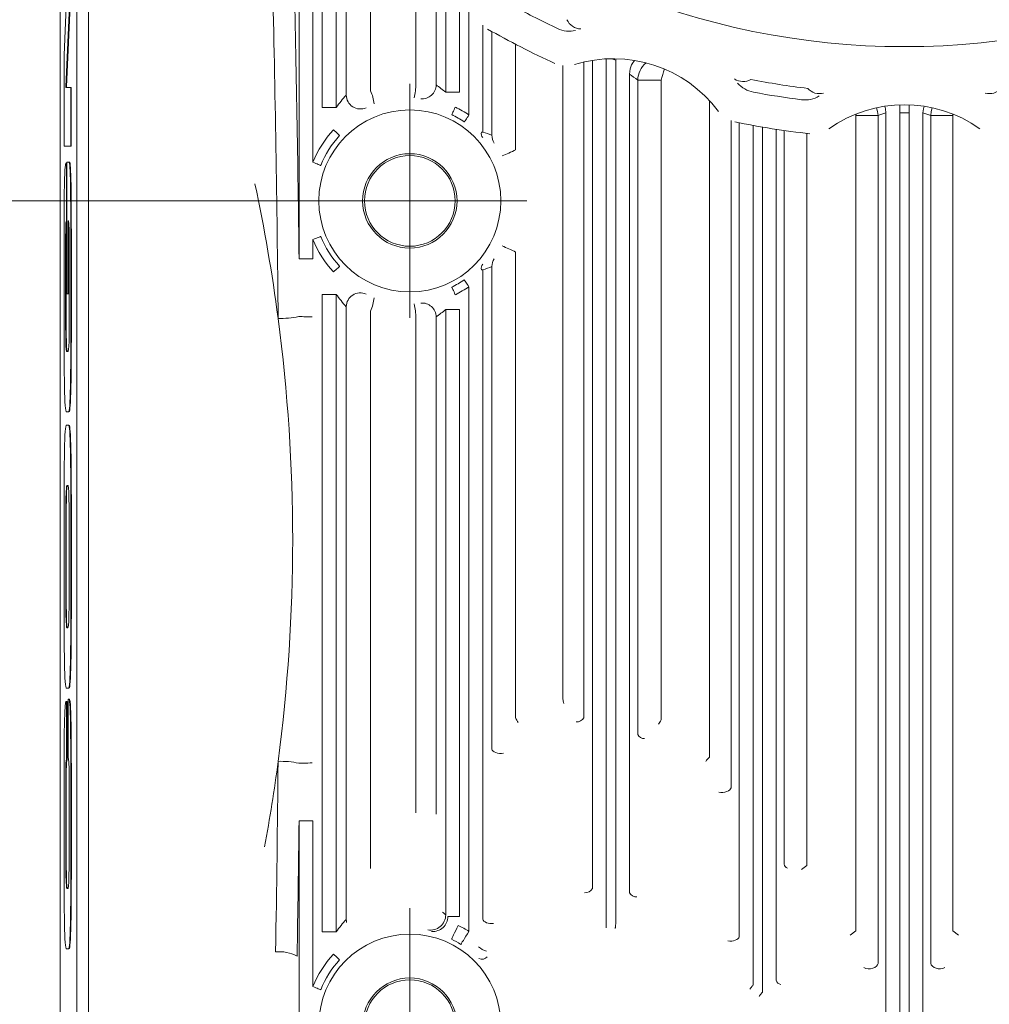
# Model space of a CAD drawing. Header units: millimetres. Extents: x 10 to 277, y 8 to 208.
# Tile 12 of 25: x 158 to 175, y 99 to 117. Entities that reach past the tile are written whole.
import ezdxf

# ---------------------------------------------------------------- set-up
doc = ezdxf.new("R2010")
doc.units = ezdxf.units.MM
doc.styles.add('SLDTEXTSTYLE0', font='TXT', dxfattribs={"width": 0.75})
doc.dimstyles.new('SLDDIMSTYLE1', dxfattribs={"dimtxt": 1.5, "dimasz": 3, "dimexe": 0, "dimexo": 0.0625, "dimgap": 0.375, "dimtad": 0, "dimtih": 1, "dimtoh": 1, "dimdec": 1, "dimlfac": 2, "dimrnd": 1e-09, "dimzin": 4, "dimdsep": 46, "dimtxsty": 'SLDTEXTSTYLE0', "dimsah": 1, "dimcen": 0.09, "dimadec": 0, "dimazin": 0, "dimtfac": 1, "dimtdec": 1, "dimtofl": 0, "dimtmove": 0, "dimatfit": 3, "dimfxl": 1, "dimtolj": 1, "dimtzin": 12, "dimarcsym": 0})
doc.dimstyles.new('SLDDIMSTYLE3', dxfattribs={"dimtxt": 1.5, "dimasz": 3, "dimexe": 0, "dimexo": 0.0625, "dimgap": 0.375, "dimtad": 0, "dimtih": 1, "dimtoh": 1, "dimdec": 1, "dimlfac": 2, "dimrnd": 1e-09, "dimzin": 12, "dimdsep": 46, "dimtxsty": 'SLDTEXTSTYLE0', "dimsah": 1, "dimcen": 0.09, "dimadec": 0, "dimazin": 0, "dimtfac": 1, "dimtdec": 1, "dimtmove": 0, "dimatfit": 3, "dimfxl": 1, "dimtolj": 1, "dimtzin": 12, "dimarcsym": 0})

# ---------------------------------------------------------------- blocks, each defined once
blk = doc.blocks.new('*D27')
at = {"color": 7, "linetype": 'Continuous', "lineweight": 0}
for p, q in [((167.526, 130.138), (146.642, 130.138)), ((148.142, 130.138), (148.142, 121.706)), ((147.534, 121.528), (147.534, 119.504)), ((147.534, 121.528), (147.838, 121.528)), ((152.63, 121.528), (152.325, 121.528)), ((152.63, 121.528), (152.63, 119.504)), ((147.534, 119.504), (147.838, 119.504)), ((152.63, 119.504), (152.325, 119.504)), ((148.142, 113.638), (148.142, 119.325)), ((162.921, 113.638), (146.642, 113.638))]:
    blk.add_line(p, q, dxfattribs=at)
for points in [[(148.142, 130.138), (147.634, 127.138), (148.65, 127.138)], [(148.142, 113.638), (148.65, 116.638), (147.634, 116.638)]]:
    blk.add_solid(points, dxfattribs=at)
at = {"color": 7, "linetype": 'Continuous', "lineweight": 0, "char_height": 1.5, "attachment_point": 1, "style": 'SLDTEXTSTYLE0'}
for s, insert in [('33.0', (143.046, 121.259)), ('1.30', (148.142, 121.259))]:
    blk.add_mtext(s, dxfattribs=dict(at, insert=insert))
blk = doc.blocks.new('*D28')
at = {"color": 7, "linetype": 'Continuous', "lineweight": 0}
for p, q in [((162.921, 113.638), (146.642, 113.638)), ((148.142, 113.638), (148.142, 107.551)), ((147.534, 107.373), (147.534, 105.349)), ((147.534, 107.373), (147.838, 107.373)), ((152.63, 107.373), (152.325, 107.373)), ((152.63, 107.373), (152.63, 105.349)), ((147.534, 105.349), (147.838, 105.349)), ((152.63, 105.349), (152.325, 105.349)), ((148.142, 98.638), (148.142, 105.17)), ((162.921, 98.638), (146.642, 98.638))]:
    blk.add_line(p, q, dxfattribs=at)
for points in [[(148.142, 113.638), (147.634, 110.638), (148.65, 110.638)], [(148.142, 98.638), (148.65, 101.638), (147.634, 101.638)]]:
    blk.add_solid(points, dxfattribs=at)
at = {"color": 7, "linetype": 'Continuous', "lineweight": 0, "char_height": 1.5, "attachment_point": 1, "style": 'SLDTEXTSTYLE0'}
for s, insert in [('30.0', (143.046, 107.104)), ('1.18', (148.142, 107.104))]:
    blk.add_mtext(s, dxfattribs=dict(at, insert=insert))
blk = doc.blocks.new('SW_SYMBOL_HOLE_DEPTH')
at = {"color": 0, "linetype": 'Continuous', "lineweight": 0}
for p, q in [((0, 875), (800, 875)), ((400, 875), (400, 75)), ((100, 555), (400, 75)), ((700, 555), (400, 75))]:
    blk.add_line(p, q, dxfattribs=at)
blk = doc.blocks.new('*D33')
at = {"color": 7, "linetype": 'Continuous', "lineweight": 0}
for p, q in [((164.383, 97.967), (156.221, 87.782)), ((156.221, 87.782), (152.221, 87.782))]:
    blk.add_line(p, q, dxfattribs=at)
blk.add_solid([(164.383, 97.967), (162.111, 95.944), (162.904, 95.309)], dxfattribs=at)
at = {"color": 7, "linetype": 'Continuous', "lineweight": 0, "xscale": 0.001916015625, "yscale": 0.001916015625, "zscale": 0.001916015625}
blk.add_blockref('SW_SYMBOL_HOLE_DEPTH', (146.558, 86.74), dxfattribs=at)
at = {"color": 7, "linetype": 'Continuous', "lineweight": 0, "char_height": 1.5, "attachment_point": 1, "style": 'SLDTEXTSTYLE0'}
for s, insert in [('4.0', (148.701, 88.489)), ('4X M4 ', (140.176, 88.489))]:
    blk.add_mtext(s, dxfattribs=dict(at, insert=insert))
blk = doc.blocks.new('SW_CENTERMARKSYMBOL_6')
at = {"color": 0, "linetype": 'Continuous', "lineweight": 0}
for p, q in [((0, 1.27), (0, 2.129)), ((0, 0), (0, 1.27)), ((-1.27, 0), (-2.129, 0)), ((0, 0), (-1.27, 0)), ((0, 0), (0, -1.27)), ((0, 0), (1.27, 0)), ((1.27, 0), (2.129, 0)), ((0, -1.27), (0, -2.129))]:
    blk.add_line(p, q, dxfattribs=at)
blk = doc.blocks.new('SW_CENTERMARKSYMBOL_9')
at = {"color": 0, "linetype": 'Continuous', "lineweight": 0}
for p, q in [((0, 1.27), (0, 2.129)), ((0, 0), (0, 1.27)), ((-1.27, 0), (-2.129, 0)), ((0, 0), (-1.27, 0)), ((0, 0), (0, -1.27)), ((0, 0), (1.27, 0)), ((1.27, 0), (2.129, 0)), ((0, -1.27), (0, -2.129))]:
    blk.add_line(p, q, dxfattribs=at)

msp = doc.modelspace()

# ---------------------------------------------------------------- linework, layer by layer
at = {"color": 7, "linetype": 'Continuous', "lineweight": 15}
for p, q in [((158.56, 143.6), (158.56, 93.064)), ((158.859, 93.064), (158.859, 127.051)), ((159.076, 126.733), (159.076, 93.064)), ((162.906, 112.583), (162.906, 119.412)), ((163.159, 119.158), (163.159, 114.34)), ((163.328, 115.338), (163.328, 118.994)), ((163.581, 118.768), (163.581, 115.338)), ((163.764, 115.563), (163.764, 118.681)), ((164.207, 118.632), (164.207, 115.641)), ((158.717, 118.298), (158.63, 116.29)), ((165.03, 115.767), (165.03, 118.099)), ((165.399, 118.088), (165.399, 115.749)), ((165.575, 115.615), (165.575, 117.921)), ((158.663, 115.712), (158.75, 117.72)), ((158.673, 115.712), (158.76, 117.72)), ((165.828, 117.606), (165.828, 115.615)), ((165.997, 115.2), (165.997, 117.309)), ((166.25, 116.835), (166.25, 114.89)), ((166.414, 114.833), (166.414, 116.72)), ((166.847, 116.487), (166.847, 114.568)), ((158.63, 116.29), (158.63, 114.634)), ((168.086, 116.163), (168.086, 104.233)), ((168.244, 101.125), (168.244, 116.195)), ((168.497, 116.222), (168.497, 100.487)), ((168.597, 116.226), (168.667, 116.199)), ((168.667, 116.199), (168.677, 116.225)), ((168.667, 100.475), (168.667, 116.199)), ((167.706, 104.57), (167.706, 116.103)), ((168.92, 115.947), (168.92, 101.048)), ((169.07, 103.929), (169.07, 115.836)), ((169.493, 115.836), (169.07, 115.836)), ((169.493, 115.836), (169.493, 104.192)), ((158.663, 115.703), (158.663, 115.712)), ((158.663, 115.712), (158.673, 115.712)), ((158.75, 115.703), (158.663, 115.703)), ((158.673, 115.703), (158.673, 115.712)), ((158.75, 114.634), (158.75, 115.703)), ((158.75, 115.703), (158.76, 115.703)), ((158.76, 114.634), (158.76, 115.703)), ((165.575, 115.615), (165.828, 115.615)), ((170.376, 103.516), (170.376, 115.46)), ((163.328, 115.338), (163.581, 115.338)), ((173.04, 115.19), (173.041, 115.219)), ((173.583, 92.982), (173.583, 115.239)), ((173.836, 115.242), (173.837, 115.386)), ((173.836, 115.242), (173.836, 92.982)), ((174.006, 115.242), (174.005, 115.386)), ((174.006, 92.982), (174.006, 115.242)), ((174.259, 115.239), (174.259, 92.982)), ((174.802, 115.19), (174.8, 115.219)), ((170.767, 115.104), (170.767, 102.956)), ((170.914, 100.247), (170.914, 115.06)), ((173.441, 115.19), (173.04, 115.19)), ((173.04, 100.353), (173.04, 115.19)), ((173.441, 115.19), (173.441, 99.763)), ((174.401, 99.763), (174.401, 115.19)), ((174.802, 115.19), (174.401, 115.19)), ((174.802, 115.19), (174.802, 100.353)), ((166.25, 114.89), (166.225, 114.89)), ((171.167, 115.011), (171.167, 99.369)), ((171.336, 99.238), (171.336, 114.982)), ((171.589, 114.941), (171.589, 99.454)), ((171.732, 101.57), (171.732, 114.919)), ((172.144, 114.866), (172.144, 101.545)), ((158.63, 114.634), (158.75, 114.634)), ((158.75, 114.634), (158.76, 114.634)), ((158.662, 114.319), (158.657, 114.308)), ((158.667, 114.323), (158.662, 114.319)), ((158.671, 114.323), (158.667, 114.323)), ((158.671, 113.273), (158.671, 114.323)), ((158.671, 114.323), (158.681, 114.323)), ((158.681, 114.342), (158.681, 111.944)), ((158.715, 114.342), (158.681, 114.342)), ((158.681, 113.273), (158.681, 114.323)), ((158.721, 114.336), (158.715, 114.342)), ((158.715, 114.342), (158.725, 114.342)), ((158.727, 114.317), (158.721, 114.336)), ((158.721, 114.336), (158.731, 114.336)), ((158.731, 114.336), (158.725, 114.342)), ((158.732, 114.286), (158.727, 114.317)), ((158.727, 114.317), (158.737, 114.317)), ((158.737, 114.317), (158.731, 114.336)), ((158.742, 114.286), (158.737, 114.317)), ((158.644, 114.198), (158.64, 114.129)), ((158.648, 114.249), (158.644, 114.198)), ((158.652, 114.285), (158.648, 114.249)), ((158.657, 114.308), (158.652, 114.285)), ((158.736, 114.242), (158.732, 114.286)), ((158.732, 114.286), (158.742, 114.286)), ((158.739, 114.185), (158.736, 114.242)), ((158.736, 114.242), (158.746, 114.242)), ((158.742, 114.114), (158.739, 114.185)), ((158.739, 114.185), (158.749, 114.185)), ((158.746, 114.242), (158.742, 114.286)), ((158.749, 114.185), (158.746, 114.242)), ((158.752, 114.114), (158.749, 114.185)), ((158.637, 114.039), (158.635, 113.927)), ((158.64, 114.129), (158.637, 114.039)), ((158.744, 114.03), (158.742, 114.114)), ((158.742, 114.114), (158.752, 114.114)), ((158.746, 113.932), (158.744, 114.03)), ((158.744, 114.03), (158.754, 114.03)), ((158.754, 114.03), (158.752, 114.114)), ((158.756, 113.932), (158.754, 114.03)), ((158.632, 113.79), (158.631, 113.625)), ((158.635, 113.927), (158.632, 113.79)), ((158.748, 113.819), (158.746, 113.932)), ((158.746, 113.932), (158.756, 113.932)), ((158.749, 113.693), (158.748, 113.819)), ((158.748, 113.819), (158.758, 113.819)), ((158.758, 113.819), (158.756, 113.932)), ((158.759, 113.693), (158.758, 113.819)), ((158.631, 113.625), (158.629, 113.43)), ((158.75, 113.552), (158.749, 113.693)), ((158.749, 113.693), (158.759, 113.693)), ((158.76, 113.552), (158.759, 113.693)), ((158.629, 113.43), (158.629, 113.203)), ((158.751, 113.396), (158.75, 113.552)), ((158.75, 113.552), (158.76, 113.552)), ((158.761, 113.396), (158.76, 113.552)), ((158.664, 113.237), (158.671, 113.273)), ((158.671, 113.273), (158.681, 113.273)), ((158.674, 113.237), (158.681, 113.273)), ((158.706, 113.273), (158.709, 113.273)), ((158.706, 111.944), (158.706, 113.273)), ((158.709, 113.273), (158.716, 113.225)), ((158.751, 113.224), (158.751, 113.396)), ((158.751, 113.396), (158.761, 113.396)), ((158.761, 113.224), (158.761, 113.396)), ((158.629, 113.203), (158.628, 112.941)), ((158.658, 112.962), (158.66, 113.132)), ((158.66, 113.132), (158.664, 113.237)), ((158.66, 113.132), (158.67, 113.132)), ((158.664, 113.237), (158.674, 113.237)), ((158.668, 112.962), (158.67, 113.132)), ((158.67, 113.132), (158.674, 113.237)), ((158.716, 111.944), (158.716, 113.229)), ((158.716, 113.225), (158.72, 113.099)), ((158.72, 113.099), (158.722, 112.92)), ((158.752, 113.038), (158.751, 113.224)), ((158.751, 113.224), (158.761, 113.224)), ((158.762, 113.038), (158.761, 113.224)), ((158.628, 112.941), (158.628, 111.333)), ((158.657, 112.734), (158.658, 112.962)), ((158.658, 112.962), (158.668, 112.962)), ((158.667, 112.734), (158.668, 112.962)), ((158.722, 112.92), (158.723, 112.715)), ((158.752, 112.836), (158.752, 113.038)), ((158.752, 113.038), (158.762, 113.038)), ((158.762, 112.836), (158.762, 113.038)), ((163.159, 112.935), (163.159, 112.583)), ((158.657, 111.574), (158.657, 112.734)), ((158.657, 112.734), (158.667, 112.734)), ((158.667, 111.574), (158.667, 112.734)), ((158.723, 112.715), (158.723, 111.574)), ((158.752, 112.618), (158.752, 112.836)), ((158.752, 112.836), (158.762, 112.836)), ((158.762, 112.618), (158.762, 112.836)), ((166.847, 112.707), (166.847, 104.224)), ((158.752, 111.333), (158.752, 112.618)), ((158.752, 112.618), (158.762, 112.618)), ((158.762, 111.333), (158.762, 112.618)), ((163.159, 112.583), (162.906, 112.583)), ((166.225, 112.386), (166.25, 112.386)), ((166.25, 112.386), (166.25, 100.564)), ((166.414, 103.663), (166.414, 112.443)), ((165.997, 100.344), (165.997, 112.076)), ((158.681, 111.944), (158.706, 111.944)), ((158.706, 111.944), (158.716, 111.944)), ((163.581, 111.937), (163.328, 111.937)), ((163.328, 100.338), (163.328, 111.937)), ((163.581, 111.937), (163.581, 100.338)), ((163.764, 100.563), (163.764, 111.712)), ((164.207, 111.635), (164.207, 101.49)), ((165.828, 111.66), (165.575, 111.66)), ((165.575, 100.646), (165.575, 111.66)), ((165.828, 111.66), (165.828, 100.615)), ((158.658, 111.366), (158.657, 111.574)), ((158.657, 111.574), (158.667, 111.574)), ((158.668, 111.366), (158.667, 111.574)), ((158.723, 111.574), (158.722, 111.366)), ((165.03, 102.503), (165.03, 111.509)), ((165.399, 111.526), (165.399, 102.478)), ((158.628, 111.333), (158.628, 111.146)), ((158.659, 111.203), (158.658, 111.366)), ((158.658, 111.366), (158.668, 111.366)), ((158.669, 111.203), (158.668, 111.366)), ((158.722, 111.366), (158.721, 111.203)), ((158.752, 111.146), (158.752, 111.333)), ((158.752, 111.333), (158.762, 111.333)), ((158.762, 111.146), (158.762, 111.333)), ((158.628, 111.146), (158.629, 110.969)), ((158.661, 111.08), (158.659, 111.203)), ((158.659, 111.203), (158.669, 111.203)), ((158.671, 111.08), (158.669, 111.203)), ((158.721, 111.203), (158.719, 111.08)), ((158.751, 110.969), (158.752, 111.146)), ((158.752, 111.146), (158.762, 111.146)), ((158.761, 110.969), (158.762, 111.146)), ((158.629, 110.969), (158.629, 110.803)), ((158.664, 110.992), (158.661, 111.08)), ((158.661, 111.08), (158.671, 111.08)), ((158.668, 110.935), (158.664, 110.992)), ((158.664, 110.992), (158.674, 110.992)), ((158.675, 110.904), (158.668, 110.935)), ((158.668, 110.935), (158.678, 110.935)), ((158.674, 110.992), (158.671, 111.08)), ((158.678, 110.935), (158.674, 110.992)), ((158.685, 110.904), (158.678, 110.935)), ((158.711, 110.935), (158.705, 110.904)), ((158.716, 110.992), (158.711, 110.935)), ((158.719, 111.08), (158.716, 110.992)), ((158.751, 110.803), (158.751, 110.969)), ((158.751, 110.969), (158.761, 110.969)), ((158.761, 110.803), (158.761, 110.969)), ((158.629, 110.803), (158.63, 110.649)), ((158.682, 110.895), (158.675, 110.904)), ((158.675, 110.904), (158.685, 110.904)), ((158.697, 110.895), (158.682, 110.895)), ((158.692, 110.895), (158.685, 110.904)), ((158.705, 110.904), (158.697, 110.895)), ((158.75, 110.649), (158.751, 110.803)), ((158.751, 110.803), (158.761, 110.803)), ((158.76, 110.649), (158.761, 110.803)), ((158.63, 110.649), (158.632, 110.507)), ((158.748, 110.507), (158.75, 110.649)), ((158.75, 110.649), (158.76, 110.649)), ((158.758, 110.507), (158.76, 110.649)), ((158.632, 110.507), (158.634, 110.376)), ((158.634, 110.376), (158.636, 110.258)), ((158.744, 110.258), (158.746, 110.376)), ((158.746, 110.376), (158.748, 110.507)), ((158.746, 110.376), (158.756, 110.376)), ((158.748, 110.507), (158.758, 110.507)), ((158.754, 110.258), (158.756, 110.376)), ((158.756, 110.376), (158.758, 110.507)), ((158.636, 110.258), (158.638, 110.153)), ((158.742, 110.153), (158.744, 110.258)), ((158.744, 110.258), (158.754, 110.258)), ((158.752, 110.153), (158.754, 110.258)), ((158.638, 110.153), (158.641, 110.06)), ((158.641, 110.06), (158.645, 109.981)), ((158.735, 109.981), (158.739, 110.06)), ((158.739, 110.06), (158.742, 110.153)), ((158.739, 110.06), (158.749, 110.06)), ((158.742, 110.153), (158.752, 110.153)), ((158.745, 109.981), (158.749, 110.06)), ((158.749, 110.06), (158.752, 110.153)), ((158.645, 109.981), (158.649, 109.916)), ((158.649, 109.916), (158.654, 109.864)), ((158.654, 109.864), (158.659, 109.827)), ((158.721, 109.827), (158.726, 109.864)), ((158.726, 109.864), (158.731, 109.916)), ((158.726, 109.864), (158.736, 109.864)), ((158.731, 109.916), (158.735, 109.981)), ((158.731, 109.916), (158.741, 109.916)), ((158.731, 109.827), (158.736, 109.864)), ((158.735, 109.981), (158.745, 109.981)), ((158.736, 109.864), (158.741, 109.916)), ((158.741, 109.916), (158.745, 109.981)), ((158.659, 109.827), (158.665, 109.804)), ((158.665, 109.804), (158.672, 109.797)), ((158.672, 109.797), (158.708, 109.797)), ((158.708, 109.797), (158.715, 109.804)), ((158.708, 109.797), (158.718, 109.797)), ((158.715, 109.804), (158.721, 109.827)), ((158.715, 109.804), (158.725, 109.804)), ((158.718, 109.797), (158.725, 109.804)), ((158.721, 109.827), (158.731, 109.827)), ((158.725, 109.804), (158.731, 109.827)), ((158.654, 109.491), (158.649, 109.439)), ((158.659, 109.528), (158.654, 109.491)), ((158.665, 109.55), (158.659, 109.528)), ((158.672, 109.558), (158.665, 109.55)), ((158.708, 109.558), (158.672, 109.558)), ((158.715, 109.55), (158.708, 109.558)), ((158.708, 109.558), (158.718, 109.558)), ((158.721, 109.528), (158.715, 109.55)), ((158.715, 109.55), (158.725, 109.55)), ((158.725, 109.55), (158.718, 109.558)), ((158.726, 109.491), (158.721, 109.528)), ((158.721, 109.528), (158.731, 109.528)), ((158.731, 109.528), (158.725, 109.55)), ((158.731, 109.439), (158.726, 109.491)), ((158.726, 109.491), (158.736, 109.491)), ((158.736, 109.491), (158.731, 109.528)), ((158.741, 109.439), (158.736, 109.491)), ((158.645, 109.374), (158.641, 109.295)), ((158.649, 109.439), (158.645, 109.374)), ((158.735, 109.374), (158.731, 109.439)), ((158.731, 109.439), (158.741, 109.439)), ((158.739, 109.295), (158.735, 109.374)), ((158.735, 109.374), (158.745, 109.374)), ((158.745, 109.374), (158.741, 109.439)), ((158.749, 109.295), (158.745, 109.374)), ((158.638, 109.202), (158.636, 109.097)), ((158.641, 109.295), (158.638, 109.202)), ((158.742, 109.202), (158.739, 109.295)), ((158.739, 109.295), (158.749, 109.295)), ((158.744, 109.097), (158.742, 109.202)), ((158.742, 109.202), (158.752, 109.202)), ((158.752, 109.202), (158.749, 109.295)), ((158.754, 109.097), (158.752, 109.202)), ((158.634, 108.979), (158.632, 108.848)), ((158.636, 109.097), (158.634, 108.979)), ((158.746, 108.979), (158.744, 109.097)), ((158.744, 109.097), (158.754, 109.097)), ((158.748, 108.848), (158.746, 108.979)), ((158.746, 108.979), (158.756, 108.979)), ((158.756, 108.979), (158.754, 109.097)), ((158.758, 108.848), (158.756, 108.979)), ((158.632, 108.848), (158.63, 108.706)), ((158.75, 108.706), (158.748, 108.848)), ((158.748, 108.848), (158.758, 108.848)), ((158.76, 108.706), (158.758, 108.848)), ((158.63, 108.706), (158.629, 108.551)), ((158.751, 108.551), (158.75, 108.706)), ((158.75, 108.706), (158.76, 108.706)), ((158.761, 108.551), (158.76, 108.706)), ((158.629, 108.551), (158.629, 108.386)), ((158.671, 108.412), (158.666, 108.337)), ((158.676, 108.45), (158.671, 108.412)), ((158.671, 108.412), (158.681, 108.412)), ((158.683, 108.46), (158.676, 108.45)), ((158.676, 108.45), (158.686, 108.45)), ((158.681, 108.412), (158.676, 108.337)), ((158.686, 108.45), (158.681, 108.412)), ((158.696, 108.46), (158.683, 108.46)), ((158.693, 108.46), (158.686, 108.45)), ((158.704, 108.45), (158.696, 108.46)), ((158.711, 108.414), (158.704, 108.45)), ((158.715, 108.344), (158.711, 108.414)), ((158.751, 108.386), (158.751, 108.551)), ((158.751, 108.551), (158.761, 108.551)), ((158.761, 108.386), (158.761, 108.551)), ((158.629, 108.386), (158.628, 108.209)), ((158.666, 108.337), (158.662, 108.215)), ((158.666, 108.337), (158.676, 108.337)), ((158.676, 108.337), (158.672, 108.215)), ((158.718, 108.232), (158.715, 108.344)), ((158.72, 108.069), (158.718, 108.232)), ((158.752, 108.209), (158.751, 108.386)), ((158.751, 108.386), (158.761, 108.386)), ((158.762, 108.209), (158.761, 108.386)), ((158.628, 108.209), (158.628, 108.022)), ((158.662, 108.215), (158.66, 108.036)), ((158.662, 108.215), (158.672, 108.215)), ((158.672, 108.215), (158.67, 108.036)), ((158.721, 107.849), (158.72, 108.069)), ((158.752, 108.022), (158.752, 108.209)), ((158.752, 108.209), (158.762, 108.209)), ((158.762, 108.022), (158.762, 108.209)), ((158.628, 108.022), (158.628, 106.308)), ((158.66, 108.036), (158.659, 107.791)), ((158.66, 108.036), (158.67, 108.036)), ((158.67, 108.036), (158.669, 107.791)), ((158.752, 106.308), (158.752, 108.022)), ((158.752, 108.022), (158.762, 108.022)), ((158.762, 106.308), (158.762, 108.022)), ((158.659, 107.791), (158.659, 106.539)), ((158.659, 107.791), (158.669, 107.791)), ((158.669, 107.791), (158.669, 106.539)), ((158.721, 106.481), (158.721, 107.849)), ((158.659, 106.539), (158.66, 106.294)), ((158.659, 106.539), (158.669, 106.539)), ((158.669, 106.539), (158.67, 106.294)), ((158.72, 106.26), (158.721, 106.481)), ((158.628, 106.308), (158.628, 106.12)), ((158.66, 106.294), (158.662, 106.115)), ((158.66, 106.294), (158.67, 106.294)), ((158.67, 106.294), (158.672, 106.115)), ((158.718, 106.098), (158.72, 106.26)), ((158.752, 106.12), (158.752, 106.308)), ((158.752, 106.308), (158.762, 106.308)), ((158.762, 106.12), (158.762, 106.308)), ((158.628, 106.12), (158.629, 105.944)), ((158.662, 106.115), (158.666, 105.993)), ((158.662, 106.115), (158.672, 106.115)), ((158.672, 106.115), (158.676, 105.993)), ((158.715, 105.986), (158.718, 106.098)), ((158.751, 105.944), (158.752, 106.12)), ((158.752, 106.12), (158.762, 106.12)), ((158.761, 105.944), (158.762, 106.12)), ((158.629, 105.944), (158.629, 105.778)), ((158.666, 105.993), (158.671, 105.918)), ((158.666, 105.993), (158.676, 105.993)), ((158.671, 105.918), (158.676, 105.88)), ((158.671, 105.918), (158.681, 105.918)), ((158.676, 105.993), (158.681, 105.918)), ((158.681, 105.918), (158.686, 105.88)), ((158.704, 105.88), (158.711, 105.916)), ((158.711, 105.916), (158.715, 105.986)), ((158.751, 105.778), (158.751, 105.944)), ((158.751, 105.944), (158.761, 105.944)), ((158.761, 105.778), (158.761, 105.944)), ((158.629, 105.778), (158.63, 105.624)), ((158.676, 105.88), (158.683, 105.87)), ((158.676, 105.88), (158.686, 105.88)), ((158.683, 105.87), (158.696, 105.87)), ((158.686, 105.88), (158.693, 105.87)), ((158.696, 105.87), (158.704, 105.88)), ((158.75, 105.624), (158.751, 105.778)), ((158.751, 105.778), (158.761, 105.778)), ((158.76, 105.624), (158.761, 105.778)), ((158.63, 105.624), (158.632, 105.482)), ((158.748, 105.482), (158.75, 105.624)), ((158.75, 105.624), (158.76, 105.624)), ((158.758, 105.482), (158.76, 105.624)), ((158.632, 105.482), (158.634, 105.351)), ((158.746, 105.351), (158.748, 105.482)), ((158.748, 105.482), (158.758, 105.482)), ((158.756, 105.351), (158.758, 105.482)), ((158.634, 105.351), (158.636, 105.233)), ((158.636, 105.233), (158.638, 105.128)), ((158.742, 105.128), (158.744, 105.233)), ((158.744, 105.233), (158.746, 105.351)), ((158.744, 105.233), (158.754, 105.233)), ((158.746, 105.351), (158.756, 105.351)), ((158.752, 105.128), (158.754, 105.233)), ((158.754, 105.233), (158.756, 105.351)), ((158.638, 105.128), (158.641, 105.035)), ((158.641, 105.035), (158.645, 104.956)), ((158.735, 104.956), (158.739, 105.035)), ((158.739, 105.035), (158.742, 105.128)), ((158.739, 105.035), (158.749, 105.035)), ((158.742, 105.128), (158.752, 105.128)), ((158.745, 104.956), (158.749, 105.035)), ((158.749, 105.035), (158.752, 105.128)), ((158.645, 104.956), (158.649, 104.891)), ((158.649, 104.891), (158.654, 104.839)), ((158.654, 104.839), (158.659, 104.802)), ((158.721, 104.802), (158.726, 104.839)), ((158.726, 104.839), (158.731, 104.891)), ((158.726, 104.839), (158.736, 104.839)), ((158.731, 104.891), (158.735, 104.956)), ((158.731, 104.891), (158.741, 104.891)), ((158.731, 104.802), (158.736, 104.839)), ((158.735, 104.956), (158.745, 104.956)), ((158.736, 104.839), (158.741, 104.891)), ((158.741, 104.891), (158.745, 104.956)), ((158.659, 104.802), (158.665, 104.779)), ((158.665, 104.779), (158.672, 104.772)), ((158.672, 104.772), (158.708, 104.772)), ((158.708, 104.772), (158.715, 104.779)), ((158.708, 104.772), (158.718, 104.772)), ((158.715, 104.779), (158.721, 104.802)), ((158.715, 104.779), (158.725, 104.779)), ((158.718, 104.772), (158.725, 104.779)), ((158.721, 104.802), (158.731, 104.802)), ((158.725, 104.779), (158.731, 104.802)), ((158.653, 104.486), (158.649, 104.454)), ((158.658, 104.507), (158.653, 104.486)), ((158.663, 104.521), (158.658, 104.507)), ((158.668, 104.527), (158.663, 104.521)), ((158.674, 104.528), (158.668, 104.527)), ((158.674, 103.459), (158.674, 104.528)), ((158.674, 104.528), (158.684, 104.528)), ((158.684, 103.459), (158.684, 104.528)), ((158.704, 104.571), (158.704, 103.502)), ((158.715, 104.571), (158.704, 104.571)), ((158.72, 104.566), (158.715, 104.571)), ((158.715, 104.571), (158.725, 104.571)), ((158.725, 104.55), (158.72, 104.566)), ((158.72, 104.566), (158.73, 104.566)), ((158.73, 104.566), (158.725, 104.571)), ((158.73, 104.521), (158.725, 104.55)), ((158.725, 104.55), (158.735, 104.55)), ((158.735, 104.55), (158.73, 104.566)), ((158.734, 104.476), (158.73, 104.521)), ((158.73, 104.521), (158.74, 104.521)), ((158.738, 104.414), (158.734, 104.476)), ((158.734, 104.476), (158.744, 104.476)), ((158.74, 104.521), (158.735, 104.55)), ((158.744, 104.476), (158.74, 104.521)), ((158.748, 104.414), (158.744, 104.476)), ((158.64, 104.287), (158.637, 104.203)), ((158.642, 104.356), (158.64, 104.287)), ((158.646, 104.411), (158.642, 104.356)), ((158.649, 104.454), (158.646, 104.411)), ((158.741, 104.331), (158.738, 104.414)), ((158.738, 104.414), (158.748, 104.414)), ((158.744, 104.226), (158.741, 104.331)), ((158.741, 104.331), (158.751, 104.331)), ((158.751, 104.331), (158.748, 104.414)), ((158.754, 104.226), (158.751, 104.331)), ((158.635, 104.102), (158.633, 103.984)), ((158.637, 104.203), (158.635, 104.102)), ((158.747, 104.096), (158.744, 104.226)), ((158.744, 104.226), (158.754, 104.226)), ((158.757, 104.096), (158.754, 104.226)), ((158.633, 103.984), (158.632, 103.846)), ((158.749, 103.939), (158.747, 104.096)), ((158.747, 104.096), (158.757, 104.096)), ((158.75, 103.753), (158.749, 103.939)), ((158.749, 103.939), (158.759, 103.939)), ((158.759, 103.939), (158.757, 104.096)), ((158.76, 103.753), (158.759, 103.939)), ((158.632, 103.846), (158.63, 103.687)), ((158.751, 103.536), (158.75, 103.753)), ((158.75, 103.753), (158.76, 103.753)), ((158.761, 103.536), (158.76, 103.753)), ((158.63, 103.687), (158.629, 103.506)), ((158.629, 103.506), (158.629, 103.302)), ((158.66, 103.229), (158.664, 103.4)), ((158.664, 103.4), (158.67, 103.459)), ((158.664, 103.4), (158.674, 103.4)), ((158.67, 103.459), (158.674, 103.459)), ((158.67, 103.229), (158.674, 103.4)), ((158.674, 103.4), (158.68, 103.459)), ((158.674, 103.459), (158.684, 103.459)), ((158.704, 103.502), (158.711, 103.483)), ((158.711, 103.483), (158.716, 103.42)), ((158.716, 103.42), (158.719, 103.305)), ((158.752, 103.285), (158.751, 103.536)), ((158.751, 103.536), (158.761, 103.536)), ((158.762, 103.285), (158.761, 103.536)), ((158.629, 103.302), (158.628, 103.073)), ((158.659, 102.958), (158.66, 103.229)), ((158.66, 103.229), (158.67, 103.229)), ((158.669, 102.958), (158.67, 103.229)), ((158.719, 103.305), (158.72, 103.126)), ((158.752, 101.562), (158.752, 103.285)), ((158.752, 103.285), (158.762, 103.285)), ((158.762, 101.562), (158.762, 103.285)), ((158.628, 103.073), (158.628, 102.818)), ((158.72, 103.126), (158.721, 102.876)), ((158.659, 101.793), (158.659, 102.958)), ((158.659, 102.958), (158.669, 102.958)), ((158.669, 101.793), (158.669, 102.958)), ((158.721, 102.876), (158.721, 101.735)), ((158.628, 102.818), (158.628, 101.562)), ((162.906, 92.982), (162.906, 102.356)), ((163.159, 102.356), (162.906, 102.356)), ((163.159, 102.356), (163.159, 99.34)), ((158.66, 101.548), (158.659, 101.793)), ((158.659, 101.793), (158.669, 101.793)), ((158.67, 101.548), (158.669, 101.793)), ((158.721, 101.735), (158.72, 101.514)), ((158.628, 101.562), (158.628, 101.374)), ((158.662, 101.369), (158.66, 101.548)), ((158.66, 101.548), (158.67, 101.548)), ((158.672, 101.369), (158.67, 101.548)), ((158.72, 101.514), (158.718, 101.352)), ((158.752, 101.374), (158.752, 101.562)), ((158.752, 101.562), (158.762, 101.562)), ((158.762, 101.374), (158.762, 101.562)), ((158.628, 101.374), (158.629, 101.198)), ((158.666, 101.247), (158.662, 101.369)), ((158.662, 101.369), (158.672, 101.369)), ((158.671, 101.172), (158.666, 101.247)), ((158.666, 101.247), (158.676, 101.247)), ((158.676, 101.247), (158.672, 101.369)), ((158.681, 101.172), (158.676, 101.247)), ((158.715, 101.24), (158.711, 101.17)), ((158.718, 101.352), (158.715, 101.24)), ((158.751, 101.198), (158.752, 101.374)), ((158.752, 101.374), (158.762, 101.374)), ((158.761, 101.198), (158.762, 101.374)), ((158.629, 101.198), (158.629, 101.032)), ((158.676, 101.134), (158.671, 101.172)), ((158.671, 101.172), (158.681, 101.172)), ((158.683, 101.124), (158.676, 101.134)), ((158.676, 101.134), (158.686, 101.134)), ((158.686, 101.134), (158.681, 101.172)), ((158.696, 101.124), (158.683, 101.124)), ((158.693, 101.124), (158.686, 101.134)), ((158.704, 101.134), (158.696, 101.124)), ((158.711, 101.17), (158.704, 101.134)), ((158.751, 101.032), (158.751, 101.198)), ((158.751, 101.198), (158.761, 101.198)), ((158.761, 101.032), (158.761, 101.198)), ((158.629, 101.032), (158.63, 100.878)), ((158.63, 100.878), (158.632, 100.736)), ((158.748, 100.736), (158.75, 100.878)), ((158.75, 100.878), (158.751, 101.032)), ((158.75, 100.878), (158.76, 100.878)), ((158.751, 101.032), (158.761, 101.032)), ((158.758, 100.736), (158.76, 100.878)), ((158.76, 100.878), (158.761, 101.032)), ((158.632, 100.736), (158.634, 100.605)), ((158.746, 100.605), (158.748, 100.736)), ((158.748, 100.736), (158.758, 100.736)), ((158.756, 100.605), (158.758, 100.736)), ((158.634, 100.605), (158.636, 100.487)), ((158.744, 100.487), (158.746, 100.605)), ((158.746, 100.605), (158.756, 100.605)), ((158.754, 100.487), (158.756, 100.605)), ((165.615, 100.615), (165.828, 100.615)), ((158.636, 100.487), (158.638, 100.382)), ((158.638, 100.382), (158.641, 100.289)), ((158.739, 100.289), (158.742, 100.382)), ((158.742, 100.382), (158.744, 100.487)), ((158.742, 100.382), (158.752, 100.382)), ((158.744, 100.487), (158.754, 100.487)), ((158.749, 100.289), (158.752, 100.382)), ((158.752, 100.382), (158.754, 100.487)), ((172.934, 100.276), (173.04, 100.353)), ((174.802, 100.353), (174.908, 100.276)), ((158.641, 100.289), (158.645, 100.21)), ((158.645, 100.21), (158.649, 100.145)), ((158.731, 100.145), (158.735, 100.21)), ((158.735, 100.21), (158.739, 100.289)), ((158.735, 100.21), (158.745, 100.21)), ((158.739, 100.289), (158.749, 100.289)), ((158.741, 100.145), (158.745, 100.21)), ((158.745, 100.21), (158.749, 100.289)), ((163.328, 100.338), (163.581, 100.338)), ((158.649, 100.145), (158.654, 100.093)), ((158.654, 100.093), (158.659, 100.056)), ((158.659, 100.056), (158.665, 100.033)), ((158.665, 100.033), (158.672, 100.026)), ((158.672, 100.026), (158.708, 100.026)), ((158.708, 100.026), (158.715, 100.033)), ((158.708, 100.026), (158.718, 100.026)), ((158.715, 100.033), (158.721, 100.056)), ((158.715, 100.033), (158.725, 100.033)), ((158.718, 100.026), (158.725, 100.033)), ((158.721, 100.056), (158.726, 100.093)), ((158.721, 100.056), (158.731, 100.056)), ((158.725, 100.033), (158.731, 100.056)), ((158.726, 100.093), (158.731, 100.145)), ((158.726, 100.093), (158.736, 100.093)), ((158.731, 100.145), (158.741, 100.145)), ((158.731, 100.056), (158.736, 100.093)), ((158.736, 100.093), (158.741, 100.145))]:
    msp.add_line(p, q, dxfattribs=at)
at = {"color": 7, "linetype": 'Continuous', "lineweight": 15, "flags": 128}
for points in [[(168.92, 115.947), (168.932, 116.041), (168.957, 116.114)], [(168.957, 116.114), (168.965, 116.13), (169.007, 116.196)], [(165.683, 115.208), (165.685, 115.211), (165.689, 115.22), (165.695, 115.233), (165.704, 115.25), (165.714, 115.271), (165.725, 115.294), (165.737, 115.319), (165.749, 115.344)], [(173.441, 115.19), (173.434, 115.266), (173.415, 115.333)], [(173.583, 115.239), (173.576, 115.316), (173.564, 115.361)], [(174.259, 115.239), (174.266, 115.316), (174.278, 115.361)], [(174.401, 115.19), (174.408, 115.266), (174.427, 115.333)], [(165.911, 115.075), (165.914, 115.078), (165.919, 115.086), (165.927, 115.098), (165.938, 115.114), (165.951, 115.132), (165.965, 115.153), (165.981, 115.176), (165.997, 115.2)], [(163.532, 114.931), (163.553, 114.911), (163.574, 114.892), (163.593, 114.875), (163.609, 114.859), (163.623, 114.846), (163.634, 114.836), (163.641, 114.83), (163.644, 114.827)], [(163.159, 114.34), (163.185, 114.33), (163.211, 114.319), (163.235, 114.31), (163.256, 114.301), (163.274, 114.294), (163.287, 114.289), (163.296, 114.285), (163.3, 114.284)], [(163.159, 112.935), (163.185, 112.946), (163.211, 112.956), (163.235, 112.966), (163.256, 112.974), (163.274, 112.981), (163.287, 112.987), (163.296, 112.99), (163.3, 112.992)], [(163.532, 112.345), (163.553, 112.364), (163.574, 112.383), (163.593, 112.401), (163.609, 112.416), (163.623, 112.429), (163.634, 112.439), (163.641, 112.446), (163.644, 112.449)], [(165.997, 112.076), (165.981, 112.099), (165.965, 112.122), (165.951, 112.143), (165.938, 112.162), (165.927, 112.178), (165.919, 112.189), (165.914, 112.197), (165.911, 112.201)], [(165.749, 111.931), (165.737, 111.957), (165.725, 111.982), (165.714, 112.005), (165.704, 112.025), (165.695, 112.042), (165.689, 112.056), (165.685, 112.064), (165.683, 112.068)], [(163.146, 111.528), (163.105, 111.529), (163.066, 111.53), (163.028, 111.53), (162.994, 111.531), (162.963, 111.532), (162.937, 111.532), (162.917, 111.533), (162.902, 111.533)], [(166.414, 103.663), (166.421, 103.645), (166.436, 103.627), (166.458, 103.611), (166.486, 103.598), (166.518, 103.589), (166.553, 103.584), (166.589, 103.583), (166.623, 103.587)], [(163.146, 103.411), (163.105, 103.41), (163.066, 103.409), (163.028, 103.408), (162.994, 103.408), (162.963, 103.407), (162.937, 103.406), (162.917, 103.406), (162.902, 103.406)], [(170.767, 102.956), (170.759, 102.936), (170.744, 102.918), (170.72, 102.901), (170.69, 102.888), (170.656, 102.879), (170.619, 102.874), (170.582, 102.875), (170.547, 102.88)], [(166.25, 100.564), (166.257, 100.547), (166.27, 100.531), (166.29, 100.516), (166.316, 100.503), (166.346, 100.494), (166.379, 100.488), (166.413, 100.486), (166.446, 100.488)], [(165.68, 100.202), (165.683, 100.209), (165.691, 100.225), (165.702, 100.249), (165.717, 100.28), (165.736, 100.318), (165.756, 100.36), (165.778, 100.406), (165.801, 100.453)], [(165.849, 100.108), (165.853, 100.115), (165.862, 100.13), (165.876, 100.152), (165.895, 100.182), (165.917, 100.217), (165.942, 100.257), (165.969, 100.3), (165.997, 100.344)], [(168.497, 100.487), (168.497, 100.477), (168.496, 100.467), (168.496, 100.458), (168.495, 100.448), (168.495, 100.438), (168.495, 100.429), (168.494, 100.42), (168.494, 100.411)], [(168.667, 100.475), (168.666, 100.465), (168.665, 100.455), (168.664, 100.445), (168.663, 100.435), (168.662, 100.426), (168.661, 100.417), (168.66, 100.408), (168.659, 100.399)], [(170.914, 100.247), (170.907, 100.228), (170.893, 100.211), (170.871, 100.196), (170.844, 100.183), (170.812, 100.174), (170.778, 100.168), (170.743, 100.167), (170.709, 100.17)], [(163.644, 99.827), (163.641, 99.83), (163.634, 99.836), (163.623, 99.846), (163.609, 99.859), (163.593, 99.875), (163.574, 99.892), (163.553, 99.911), (163.532, 99.931)], [(173.441, 99.763), (173.432, 99.736), (173.412, 99.71), (173.382, 99.689), (173.345, 99.674), (173.304, 99.666), (173.261, 99.665), (173.22, 99.672), (173.185, 99.687)], [(174.401, 99.763), (174.41, 99.736), (174.43, 99.71), (174.46, 99.689), (174.497, 99.674), (174.538, 99.666), (174.581, 99.665), (174.621, 99.672), (174.657, 99.687)], [(163.3, 99.284), (163.296, 99.285), (163.287, 99.289), (163.274, 99.294), (163.256, 99.301), (163.235, 99.31), (163.211, 99.319), (163.185, 99.33), (163.159, 99.34)], [(171.167, 99.369), (171.159, 99.359), (171.151, 99.349), (171.144, 99.339), (171.136, 99.329), (171.129, 99.319), (171.122, 99.31), (171.116, 99.301), (171.109, 99.293)], [(171.336, 99.238), (171.328, 99.228), (171.32, 99.218), (171.312, 99.208), (171.304, 99.198), (171.297, 99.188), (171.29, 99.179), (171.283, 99.17), (171.276, 99.162)]]:
    msp.add_lwpolyline(points, dxfattribs=at)
at = {"color": 7, "linetype": 'Continuous', "lineweight": 15}
for centre, radius in [((173.921, 130.138), 13.693), ((164.921, 113.638), 1.656), ((164.921, 113.638), 0.859), ((164.921, 113.638), 0.825), ((164.921, 98.638), 1.656), ((164.921, 98.638), 0.859), ((164.921, 98.638), 0.825)]:
    msp.add_circle(centre, radius, dxfattribs=at)
for centre, radius, start, end in [((173.921, 130.138), 14.779, 241.2845, 244.7155), ((168.042, 117.053), 0.286, 204.1315, 267.6864), ((173.921, 130.138), 15.375, 240.4278, 245.5722), ((167.822, 117.227), 0.5, 244.7407, 283.4225), ((168.629, 113.851), 2.375, 36.6014, 107.4013), ((169.478, 115.834), 0.408, 129.0044, 179.6494), ((161.482, 118.316), 8.386, 342.7978, 344.2435), ((164.191, 115.745), 0.839, 343.9304, 1.4418), ((165.144, 115.75), 0.255, 264.334, 359.7088), ((170.986, 116.096), 0.286, 236.3135, 299.8686), ((171.266, 116.108), 0.5, 220.5774, 259.2594), ((173.921, 130.138), 14.56, 258.9419, 263.0581), ((163.494, 115.323), 0.781, 5.8386, 23.9901), ((173.921, 130.138), 14.779, 259.2845, 262.7155), ((172.373, 115.876), 0.286, 222.1314, 285.6865), ((175.469, 115.876), 0.286, 254.3135, 317.8686), ((164.019, 115.566), 0.255, 180.5327, 294.5331), ((172.11, 115.974), 0.5, 262.7406, 301.4226), ((164.921, 113.638), 1.897, 55.4296, 64.1057), ((173.921, 113.013), 2.375, 54.6014, 125.4013), ((173.921, 130.138), 14.896, 269.674, 270.326), ((164.921, 113.638), 1.745, 55.4296, 64.1057), ((173.921, 130.138), 15.375, 258.4278, 263.5722), ((164.921, 113.638), 1.897, 137.0434, 158.2693), ((166.343, 114.863), 0.121, 167.3861, 217.3527), ((164.921, 113.638), 1.745, 137.0434, 158.2693), ((166.668, 114.832), 0.254, 179.8051, 214.1349), ((165.681, 116.818), 2.534, 291.2925, 297.3922), ((164.921, 113.638), 1.897, 201.7307, 222.9566), ((164.921, 113.638), 1.745, 201.7307, 222.9566), ((165.681, 110.457), 2.534, 62.6078, 68.7075), ((166.668, 112.444), 0.254, 145.8652, 180.1948), ((166.343, 112.412), 0.121, 142.6476, 192.6137), ((164.921, 113.638), 1.745, 295.8943, 304.5704), ((164.921, 113.638), 1.897, 295.8943, 304.5704), ((164.019, 111.71), 0.255, 65.4669, 179.4673), ((163.494, 111.952), 0.781, 336.0098, 354.1614), ((164.191, 111.53), 0.839, 358.5582, 16.0696), ((165.144, 111.525), 0.255, 0.2912, 95.666), ((162.571, 113.137), 1.638, 268.3543, 281.6614), ((165.544, 104.118), 2.209, 9.804, 11.8165), ((165.077, 103.186), 2.052, 27.9388, 30.3757), ((167.96, 104.299), 0.142, 265.4281, 332.5105), ((166.505, 105.997), 3.49, 327.3938, 328.8668), ((169.19, 103.984), 0.132, 204.9027, 270.971), ((162.571, 101.802), 1.638, 78.3387, 91.6458), ((166.902, 106.658), 4.684, 316.5956, 317.8653), ((171.835, 101.591), 0.105, 191.2543, 247.5049), ((166.302, 108.968), 9.447, 307.4493, 308.2029), ((168.114, 101.196), 0.148, 263.7354, 331.368), ((169.045, 101.112), 0.14, 206.9875, 273.8559), ((164.017, 100.566), 0.253, 180.4984, 193.3823), ((165.295, 100.648), 0.28, 259.8593, 359.6631), ((165.338, 100.62), 0.277, 265.8337, 359.0032), ((164.921, 98.638), 2.018, 57.7559, 64.1296), ((164.921, 98.638), 1.739, 57.7559, 64.1296), ((166.411, 100.348), 0.373, 229.8915, 255.6772), ((162.55, 99.3), 0.675, 61.7415, 96.16), ((164.921, 98.638), 1.897, 137.0434, 158.2693), ((164.921, 98.638), 1.745, 137.0434, 158.2693), ((166.234, 99.97), 0.131, 244.395, 317.4176), ((171.694, 99.485), 0.109, 196.3715, 258.0502)]:
    msp.add_arc(centre, radius, start, end, dxfattribs=at)
for centre, major_axis, ratio, start_param, end_param in [((159.528, 107.469), (0, 38.938), 0.087489, 4.844098, 4.980031), ((159.136, 107.469), (0, 38.545), 0.088382, 4.81715, 4.980031), ((181.469, 130.138), (19.926, 0), 0.916887, 4.031082, 4.040748), ((163.064, 113.638), (3.522, 0), 0.800731, 0.777215, 0.846094), ((167.161, 113.638), (4.163, 0), 0.800731, 2.525688, 2.606287), ((167.384, 130.138), (17.391, 0), 0.916887, 5.068121, 5.076848), ((180.458, 130.138), (17.391, 0), 0.916887, 4.34793, 4.356657), ((165.668, 113.638), (1.669, 0), 0.800731, 1.107102, 1.213908), ((114.517, 107.469), (48.272, 0), 0.798496, 0.104761, 0.168854), ((165.668, 113.638), (1.669, 0), 0.800731, 5.069278, 5.176084), ((167.161, 113.638), (4.163, 0), 0.800731, 3.676898, 3.757498), ((163.064, 113.638), (3.522, 0), 0.800731, 5.437091, 5.50597), ((114.517, 107.469), (48.272, 0), 0.798496, 6.178424, 6.387946), ((114.517, 107.469), (48.272, 0), 0.798496, 6.137723, 6.178424), ((159.136, 107.469), (0, 38.545), 0.088382, 4.516607, 4.607628), ((159.528, 107.469), (0, 38.938), 0.087489, 4.516607, 4.58068), ((167.161, 98.638), (4.163, 0), 0.800731, 2.525688, 2.606287), ((163.08, 98.638), (3.538, 0), 0.800731, 0.788082, 0.811199)]:
    msp.add_ellipse(centre, major_axis=major_axis, ratio=ratio, start_param=start_param, end_param=end_param, dxfattribs=at)

# ---------------------------------------------------------------- block references
at = {"color": 7, "linetype": 'Continuous', "lineweight": 0}
for name, p in [('SW_CENTERMARKSYMBOL_6', (164.921, 113.638)), ('SW_CENTERMARKSYMBOL_9', (164.921, 98.638))]:
    msp.add_blockref(name, p, dxfattribs=at)

# ---------------------------------------------------------------- dimensions: what is measured, and where the dimension line sits
for base, p1, p2, picture, middle in [((148.142, 113.638), (169.526, 130.138), (164.921, 113.638), '*D27', (148.142, 120.516)), ((148.142, 98.638), (164.921, 113.638), (164.921, 98.638), '*D28', (148.142, 106.361))]:
    dim = msp.add_linear_dim(base=base, p1=p1, p2=p2, angle=90, dimstyle='SLDDIMSTYLE1', dxfattribs=at)
    dim.commit()
    dim.dimension.update_dxf_attribs({"geometry": picture, "text_midpoint": middle, "dimtype": 160})
dim = msp.add_diameter_dim_2p(p1=(165.458, 99.308), p2=(164.383, 97.967), text='4X M4 {\\fGDT;x}4.0', dimstyle='SLDDIMSTYLE3', override={"dimpost": '<>'}, dxfattribs=at)
dim.commit()
dim.dimension.update_dxf_attribs({"geometry": '*D33', "text_midpoint": (145.824, 87.782), "dimtype": 163})

doc.saveas('drawing.dxf')
